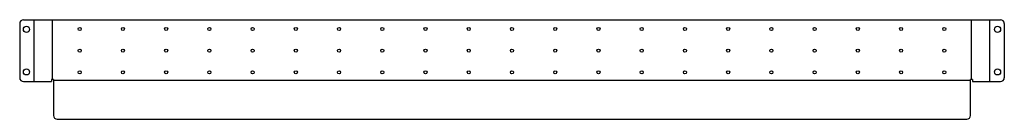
# Model space of a CAD drawing. Extents: x -44 to 1232, y -51 to 78.
import ezdxf
from ezdxf.lldxf.tags import DXFTag

# ---------------------------------------------------------------- set-up
doc = ezdxf.new("R2010")
doc.units = 0
for name, color, linetype in [('DOWN_CENTERLINES', 7, 'CONTINUOUS'), ('INTERIOR_LOOPS', 7, 'CONTINUOUS'), ('OUTER_LOOP', 7, 'CONTINUOUS'), ('UP_CENTERLINES', 7, 'CONTINUOUS')]:
    doc.layers.add(name, color=color, linetype=linetype)
tags = doc.linetypes.add('CENTER2', pattern=[28.575, 19.05, -3.175, 3.175, -3.175]).pattern_tags.tags
tags[10:11] = [DXFTag(74, 4), DXFTag(75, 0), DXFTag(340, '0'), DXFTag(46, 0.0), DXFTag(50, 0.0), DXFTag(44, 0.0), DXFTag(45, 0.0)]
tags[8:9] = [DXFTag(74, 4), DXFTag(75, 0), DXFTag(340, '0'), DXFTag(46, 0.0), DXFTag(50, 0.0), DXFTag(44, 0.0), DXFTag(45, 0.0)]
tags[6:7] = [DXFTag(74, 4), DXFTag(75, 0), DXFTag(340, '0'), DXFTag(46, 0.0), DXFTag(50, 0.0), DXFTag(44, 0.0), DXFTag(45, 0.0)]
tags[4:5] = [DXFTag(74, 4), DXFTag(75, 0), DXFTag(340, '0'), DXFTag(46, 0.0), DXFTag(50, 0.0), DXFTag(44, 0.0), DXFTag(45, 0.0)]

msp = doc.modelspace()

# ---------------------------------------------------------------- linework, layer by layer
at = {"layer": 'DOWN_CENTERLINES', "color": 4, "linetype": 'CENTER2'}
for p, q in [((-1.2, 0), (-1.2, 77.5)), ((1189.2, 0), (1189.2, 77.5)), ((1188, -1.2), (0, -1.2))]:
    msp.add_line(p, q, dxfattribs=at)
at = {"layer": 'INTERIOR_LOOPS', "color": 3, "linetype": 'CONTINUOUS'}
for centre, radius in [((-34.9, 65), 4), ((34, 65.5), 2), ((90, 65.5), 2), ((146, 65.5), 2), ((202, 65.5), 2), ((258, 65.5), 2), ((314, 65.5), 2), ((370, 65.5), 2), ((426, 65.5), 2), ((482, 65.5), 2), ((538, 65.5), 2), ((594, 65.5), 2), ((650, 65.5), 2), ((706, 65.5), 2), ((762, 65.5), 2), ((818, 65.5), 2), ((874, 65.5), 2), ((930, 65.5), 2), ((986, 65.5), 2), ((1042, 65.5), 2), ((1098, 65.5), 2), ((1154, 65.5), 2), ((1222.9, 65), 4), ((34, 37.5), 2), ((90, 37.5), 2), ((146, 37.5), 2), ((202, 37.5), 2), ((258, 37.5), 2), ((314, 37.5), 2), ((370, 37.5), 2), ((426, 37.5), 2), ((482, 37.5), 2), ((538, 37.5), 2), ((594, 37.5), 2), ((650, 37.5), 2), ((706, 37.5), 2), ((762, 37.5), 2), ((818, 37.5), 2), ((874, 37.5), 2), ((930, 37.5), 2), ((986, 37.5), 2), ((1042, 37.5), 2), ((1098, 37.5), 2), ((1154, 37.5), 2), ((-34.9, 10), 4), ((1222.9, 10), 4), ((34, 9.5), 2), ((90, 9.5), 2), ((146, 9.5), 2), ((202, 9.5), 2), ((258, 9.5), 2), ((314, 9.5), 2), ((370, 9.5), 2), ((426, 9.5), 2), ((482, 9.5), 2), ((538, 9.5), 2), ((594, 9.5), 2), ((650, 9.5), 2), ((706, 9.5), 2), ((762, 9.5), 2), ((818, 9.5), 2), ((874, 9.5), 2), ((930, 9.5), 2), ((986, 9.5), 2), ((1042, 9.5), 2), ((1098, 9.5), 2), ((1154, 9.5), 2)]:
    msp.add_circle(centre, radius, dxfattribs=at)
at = {"layer": 'OUTER_LOOP', "color": 3, "linetype": 'CONTINUOUS'}
for p, q in [((-38.7, 77.5), (1226.7, 77.5)), ((-43.7, 72.5), (-43.7, 2.5)), ((1231.7, 72.5), (1231.7, 2.5)), ((-2.3, 0), (-2.3, -2.5)), ((0, 0), (-2.3, 0)), ((0, 0), (0, -46.3)), ((1188, -46.3), (1188, 0)), ((1190.3, 0), (1188, 0)), ((1190.3, 0), (1190.3, -2.5)), ((-38.7, -2.5), (-2.3, -2.5)), ((1190.3, -2.5), (1226.7, -2.5)), ((5, -51.3), (1183, -51.3))]:
    msp.add_line(p, q, dxfattribs=at)
for centre, start, end in [((-38.7, 72.5), 90, 180), ((1226.7, 72.5), 0, 90), ((-38.7, 2.5), 180, 270), ((1226.7, 2.5), 270, 0), ((5, -46.3), 180, 270), ((1183, -46.3), 270, 0)]:
    msp.add_arc(centre, 5, start, end, dxfattribs=at)
at = {"layer": 'UP_CENTERLINES', "color": 4, "linetype": 'CENTER2'}
for p, q in [((-25, -2.5), (-25, 77.5)), ((1213, -2.5), (1213, 77.5))]:
    msp.add_line(p, q, dxfattribs=at)

doc.saveas('drawing.dxf')
